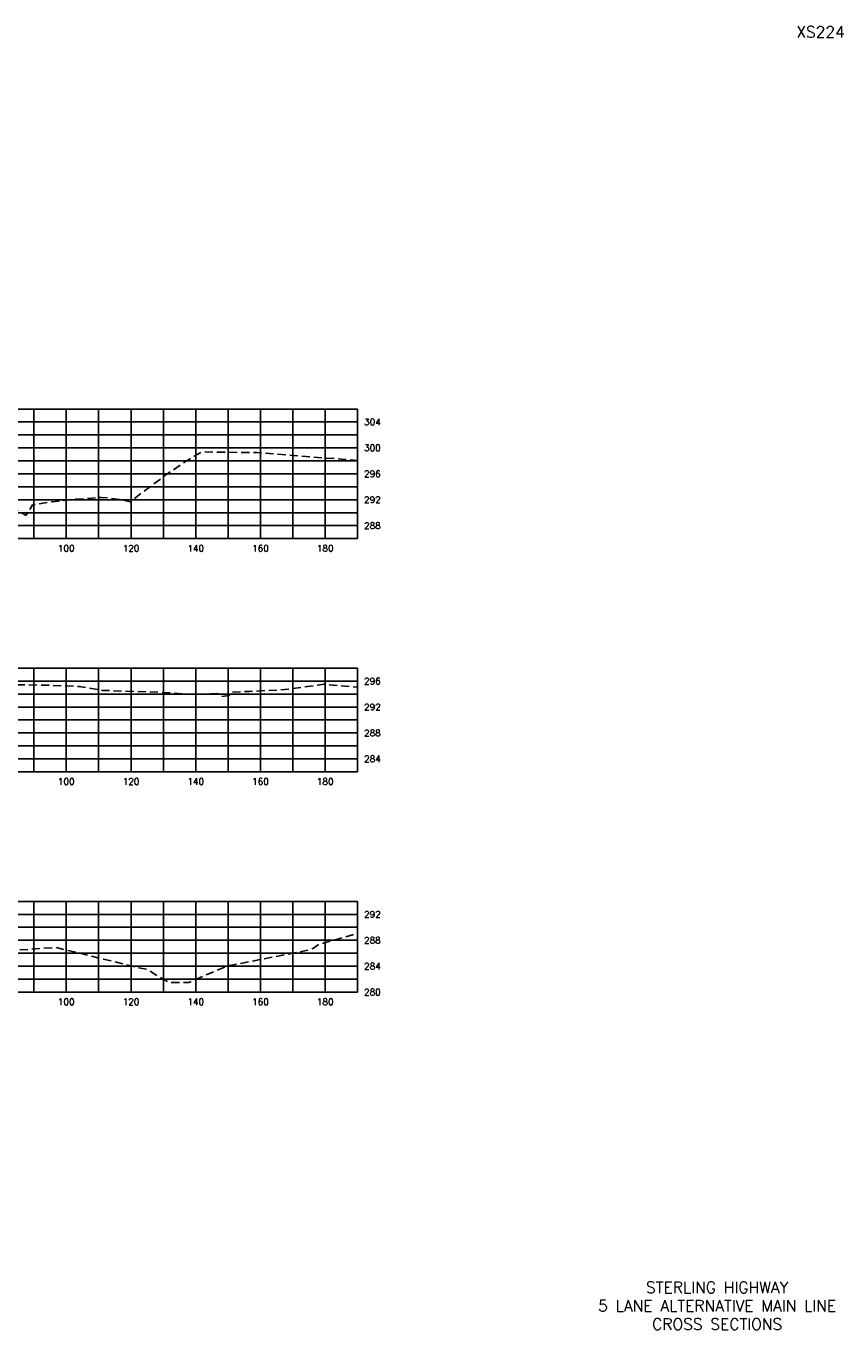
# Model space of a CAD drawing. Extents: x 1497 to 2840, y 16 to 8218.
# Tile 16 of 56: x 2588 to 2840, y 1576 to 1978. Entities that reach past the tile are written whole.
import ezdxf
from ezdxf.enums import TextEntityAlignment as Align

# ---------------------------------------------------------------- set-up
doc = ezdxf.new("R2010")
doc.units = 0
doc.header["$LTSCALE"] = 20
doc.header["$MEASUREMENT"] = 0
doc.linetypes.add('HIDDEN_050%', pattern=[0.1875, 0.125, -0.0625])
for name, color, linetype in [('S-AT-TXT175', 6, 'Continuous'), ('S-AT-TXT80', 1, 'Continuous'), ('XEG', 1, 'HIDDEN_050%'), ('XGRID', 251, 'Continuous'), ('XGRIDT', 2, 'Continuous'), ('XREF-BORDER', 7, 'Continuous')]:
    doc.layers.add(name, color=color, linetype=linetype)
doc.styles.add('L100', font='simplex.shx', dxfattribs={"height": 2})
doc.styles.add('L175', font='ROMANSM.shx', dxfattribs={"height": 3.5})
doc.styles.add('L80', font='ROMANSM.shx', dxfattribs={"height": 1.6})

# ---------------------------------------------------------------- blocks, each defined once
blk = doc.blocks.new('03025_00_att1')
at = {"layer": 'S-AT-TXT175', "style": 'L175'}
for tag, p in [('NUM', (32.402, 20.822)), ('LINE1', (30.64, 1.444)), ('LINE2', (30.64, 1.161)), ('LINE3', (30.64, 0.877))]:
    blk.add_attdef(tag, text='', height=0.175, dxfattribs=at).set_placement(p, align=Align.CENTER)
at = {"layer": 'S-AT-TXT80', "style": 'L80'}
for tag, p in [('DRAFTED', (2.436, 14.201)), ('PCTB', (2.094, 11.605)), ('PSCALE', (2.265, 11.605)), ('PVIEW', (2.436, 11.605))]:
    blk.add_attdef(tag, p, '', height=0.08, rotation=90, dxfattribs=at)

msp = doc.modelspace()

# ---------------------------------------------------------------- linework, layer by layer
at = {"layer": 'XEG', "flags": 128}
for points in [[(2310, 1856.03), (2321.89, 1855.1), (2332.01, 1854.16), (2349.15, 1854.59), (2368.91, 1851.97), (2384.16, 1849.36), (2389.9, 1848.69), (2401.96, 1838.04), (2420.29, 1822.01), (2430.23, 1825.13), (2436.55, 1827.12), (2438.35, 1827.24), (2441.32, 1827.45), (2456.4, 1828), (2461.16, 1828.17), (2465.94, 1828), (2470.23, 1827.87), (2487.38, 1827.44), (2487.44, 1827.41), (2490.04, 1827.18), (2491.79, 1826.78), (2496.05, 1826.08), (2499.06, 1825.28), (2500, 1824.71), (2504.16, 1822.2), (2504.34, 1822.14), (2506.81, 1822.96), (2507.61, 1822.84), (2511.83, 1823.17), (2515.13, 1823.16), (2524.2, 1827.43), (2539, 1831.5), (2543.58, 1833.35), (2548.15, 1834.58), (2554.79, 1835.82), (2563.54, 1835.62), (2571.07, 1833.6), (2580.84, 1831.28), (2587.54, 1827.16), (2588.28, 1828.16), (2589.52, 1830.45), (2591.49, 1830.67), (2594.15, 1831.18), (2601.02, 1831.96), (2603.23, 1832.17), (2607.01, 1832.42), (2610.85, 1832.71), (2613.7, 1832.47), (2617.5, 1831.89), (2619.71, 1831.36), (2631.09, 1839.89), (2639.47, 1845.49), (2642.07, 1846.77), (2647.02, 1846.68), (2658.83, 1846.57), (2685.01, 1844.5), (2690, 1844.13)], [(2310, 1777.16), (2317.4, 1777.13), (2319.77, 1776.95), (2320.54, 1775.32), (2345.5, 1775.33), (2348.88, 1775.67), (2370.38, 1778.08), (2371.55, 1778.08), (2390.22, 1778.57), (2391.24, 1778.56), (2403.77, 1768.25), (2422.09, 1753.15), (2423.17, 1753.52), (2436.61, 1758.37), (2437.06, 1758.41), (2441.37, 1758.88), (2460.42, 1759.53), (2461.18, 1759.54), (2461.94, 1759.52), (2481.34, 1758.74), (2482.47, 1758.46), (2483.49, 1758.09), (2486.23, 1757.83), (2499.04, 1755.28), (2500, 1754.99), (2502.83, 1754.16), (2514.51, 1763.78), (2522.6, 1770.27), (2529.89, 1771.13), (2541.08, 1772.57), (2560.33, 1774.57), (2569.52, 1775.12), (2593.94, 1774.76), (2604.02, 1774.33), (2611.2, 1773.15), (2632.28, 1772.43), (2637.24, 1771.93), (2646.68, 1772.15), (2647.89, 1771.27), (2650.28, 1771.58), (2651.3, 1772.61), (2656.58, 1772.84), (2667.51, 1773.37), (2679.71, 1775.01), (2690, 1774.11)], [(2310, 1703.4), (2319.27, 1703.67), (2332.06, 1704.16), (2343, 1705.09), (2357.65, 1705.37), (2377.25, 1706.38), (2385.42, 1706.5), (2392.05, 1706.66), (2409.44, 1692.63), (2420.97, 1683.33), (2433.27, 1687.86), (2437.54, 1689.4), (2438.97, 1689.48), (2441.41, 1689.64), (2446.36, 1689.75), (2461.35, 1690.17), (2466.87, 1689.96), (2481.31, 1689.42), (2483.29, 1689.08), (2484.41, 1688.88), (2498.75, 1686.07), (2500, 1685.81), (2502.66, 1685.25), (2514.57, 1693.74), (2516.22, 1694.86), (2518.89, 1695.06), (2534.65, 1694.96), (2540.34, 1693.78), (2540.96, 1693.65), (2541.06, 1693.66), (2571.01, 1692.02), (2572.34, 1692.05), (2596.73, 1693.79), (2622.44, 1687.53), (2625, 1687.02), (2625.24, 1686.81), (2631.5, 1683.07), (2632.49, 1682.99), (2637.83, 1682.94), (2647.64, 1687.22), (2650.42, 1688.21), (2674.85, 1692.97), (2676.34, 1693.56), (2677.62, 1694.52), (2688.83, 1697.84), (2690, 1697.89)]]:
    msp.add_lwpolyline(points, dxfattribs=at)
at = {"layer": 'XGRID'}
for p, q in [((2310, 1860), (2690, 1860)), ((2590, 1820), (2590, 1860)), ((2600, 1820), (2600, 1860)), ((2610, 1820), (2610, 1860)), ((2620, 1820), (2620, 1860)), ((2630, 1820), (2630, 1860)), ((2640, 1820), (2640, 1860)), ((2650, 1820), (2650, 1860)), ((2660, 1820), (2660, 1860)), ((2670, 1820), (2670, 1860)), ((2680, 1820), (2680, 1860)), ((2690, 1820), (2690, 1860)), ((2310, 1856), (2690, 1856)), ((2310, 1852), (2690, 1852)), ((2310, 1848), (2690, 1848)), ((2310, 1844), (2690, 1844)), ((2310, 1840), (2690, 1840)), ((2310, 1836), (2690, 1836)), ((2310, 1832), (2690, 1832)), ((2310, 1828), (2690, 1828)), ((2310, 1824), (2690, 1824)), ((2310, 1820), (2690, 1820)), ((2310, 1780), (2690, 1780)), ((2590, 1748), (2590, 1780)), ((2600, 1748), (2600, 1780)), ((2610, 1748), (2610, 1780)), ((2620, 1748), (2620, 1780)), ((2630, 1748), (2630, 1780)), ((2640, 1748), (2640, 1780)), ((2650, 1748), (2650, 1780)), ((2660, 1748), (2660, 1780)), ((2670, 1748), (2670, 1780)), ((2680, 1748), (2680, 1780)), ((2690, 1748), (2690, 1780)), ((2310, 1776), (2690, 1776)), ((2310, 1772), (2690, 1772)), ((2310, 1768), (2690, 1768)), ((2310, 1764), (2690, 1764)), ((2310, 1760), (2690, 1760)), ((2310, 1756), (2690, 1756)), ((2310, 1752), (2690, 1752)), ((2310, 1748), (2690, 1748)), ((2310, 1708), (2690, 1708)), ((2590, 1680), (2590, 1708)), ((2600, 1680), (2600, 1708)), ((2610, 1680), (2610, 1708)), ((2620, 1680), (2620, 1708)), ((2630, 1680), (2630, 1708)), ((2640, 1680), (2640, 1708)), ((2650, 1680), (2650, 1708)), ((2660, 1680), (2660, 1708)), ((2670, 1680), (2670, 1708)), ((2680, 1680), (2680, 1708)), ((2690, 1680), (2690, 1708)), ((2310, 1704), (2690, 1704)), ((2310, 1700), (2690, 1700)), ((2310, 1696), (2690, 1696)), ((2310, 1692), (2690, 1692)), ((2310, 1688), (2690, 1688)), ((2310, 1684), (2690, 1684)), ((2310, 1680), (2690, 1680))]:
    msp.add_line(p, q, dxfattribs=at)

# ---------------------------------------------------------------- block references
at = {"layer": 'XREF-BORDER'}
ref = msp.add_blockref('03025_00_att1', (2186.45, 1558.23), dxfattribs=dict(at, xscale=20, yscale=20, zscale=20))
ref.add_attrib('LINE1', 'STERLING HIGHWAY', dxfattribs={"layer": 'S-AT-TXT175', "height": 3.5, "style": 'L175'}).set_placement((2801.07, 1587.1), align=Align.CENTER)
ref.add_attrib('LINE2', '5 LANE ALTERNATIVE MAIN LINE', dxfattribs={"layer": 'S-AT-TXT175', "height": 3.5, "style": 'L175'}).set_placement((2801.07, 1581.44), align=Align.CENTER)
ref.add_attrib('LINE3', 'CROSS SECTIONS', dxfattribs={"layer": 'S-AT-TXT175', "height": 3.5, "style": 'L175'}).set_placement((2801.07, 1575.77), align=Align.CENTER)
ref.add_attrib('NUM', 'XS224', dxfattribs={"layer": 'S-AT-TXT175', "height": 3.5, "style": 'L175'}).set_placement((2833, 1974.66), align=Align.CENTER)

# ---------------------------------------------------------------- texts
at = {"layer": 'XGRIDT', "style": 'L100'}
for s, p in [('304', (2692, 1856)), ('300', (2692, 1848)), ('296', (2692, 1840)), ('292', (2692, 1832)), ('288', (2692, 1824)), ('296', (2692, 1776)), ('292', (2692, 1768)), ('288', (2692, 1760)), ('284', (2692, 1752)), ('292', (2692, 1704)), ('288', (2692, 1696)), ('284', (2692, 1688)), ('280', (2692, 1680))]:
    msp.add_text(s, height=2, dxfattribs=at).set_placement(p, align=Align.MIDDLE_LEFT)
for s, p in [('100', (2600, 1818)), ('120', (2620, 1818)), ('140', (2640, 1818)), ('160', (2660, 1818)), ('180', (2680, 1818)), ('100', (2600, 1746)), ('120', (2620, 1746)), ('140', (2640, 1746)), ('160', (2660, 1746)), ('180', (2680, 1746)), ('100', (2600, 1678)), ('120', (2620, 1678)), ('140', (2640, 1678)), ('160', (2660, 1678)), ('180', (2680, 1678))]:
    msp.add_text(s, height=2, dxfattribs=at).set_placement(p, align=Align.TOP_CENTER)

doc.saveas('drawing.dxf')
